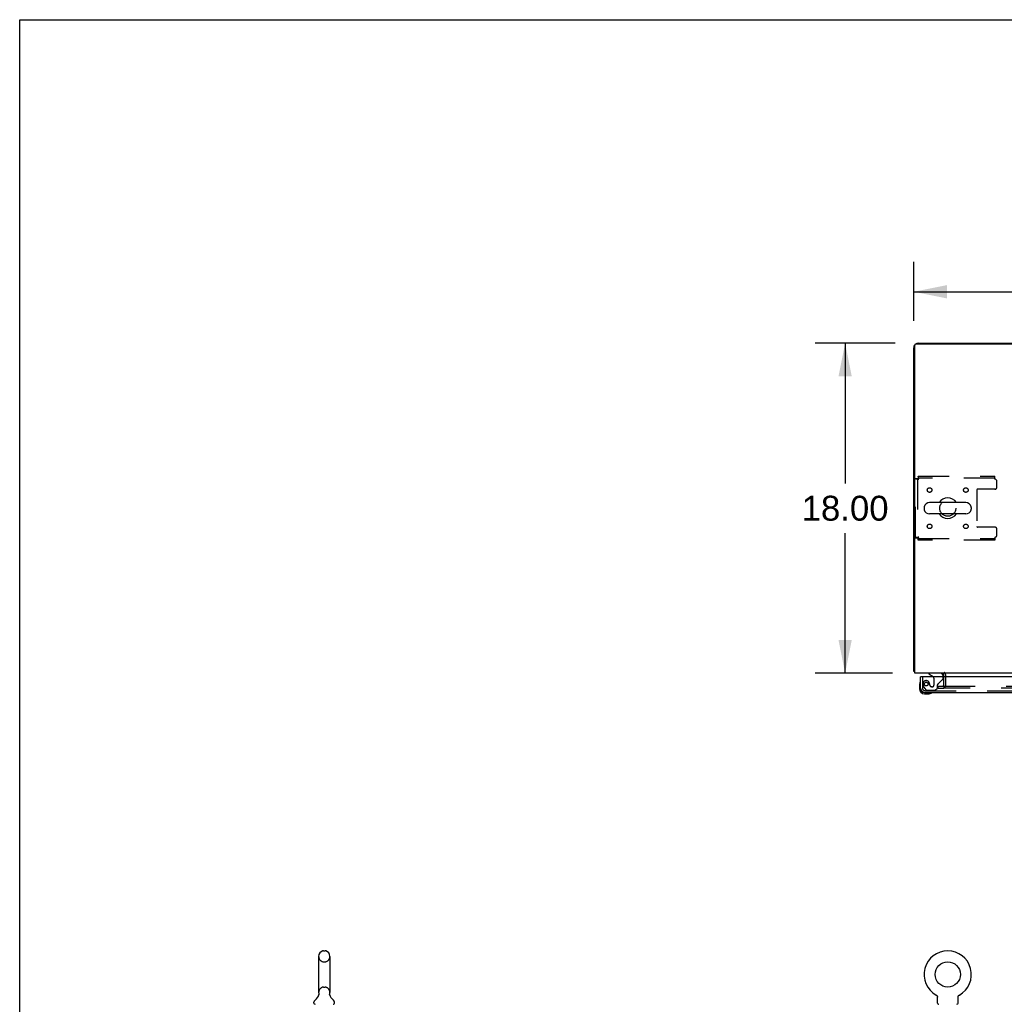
# Model space of a CAD drawing. Header units: inches. Extents: x 0 to 308, y 0 to 199.
# Tile 15 of 139: x 0 to 54, y 145 to 199. Entities that reach past the tile are written whole.
import ezdxf

# ---------------------------------------------------------------- set-up
doc = ezdxf.new("R2010")
doc.units = ezdxf.units.IN
doc.header["$LTSCALE"] = 16.920913
doc.header["$MEASUREMENT"] = 0
doc.linetypes.add('HIDDEN', pattern=[0.2, 0.1, -0.1])
doc.layers.get('0').update_dxf_attribs({"linetype": 'CONTINUOUS'})
for name, color, linetype in [('DEFAULT_2', 8, 'HIDDEN'), ('DIMENSIONS', 7, 'CONTINUOUS'), ('LEFT_OR_SECONDARY_DOOR_ASSEMBLY', 7, 'CONTINUOUS')]:
    doc.layers.add(name, color=color, linetype=linetype)
doc.styles.get("Standard").update_dxf_attribs({"font": 'arial.ttf'})
doc.dimstyles.new('DIMSTYLE_1', dxfattribs={"dimtxt": 1.357292, "dimasz": 1.809723, "dimexe": 0.09, "dimexo": 0.07, "dimgap": 0.0375, "dimtad": 0, "dimtih": 1, "dimtoh": 1, "dimzin": 4, "dimdsep": 46, "dimtxsty": 'Standard', "dimblk": '_FILLED', "dimblk1": '_FILLED', "dimblk2": '_FILLED', "dimcen": 0.09, "dimadec": 3, "dimazin": 1, "dimtfac": 1, "dimtdec": 3, "dimtofl": 0, "dimtmove": 0, "dimatfit": 3, "dimldrblk": '_FILLED', "dimfxl": 0, "dimtolj": 1, "dimtzin": 4, "dimarcsym": 0})

# ---------------------------------------------------------------- blocks, each defined once
blk = doc.blocks.new('_FILLED')
at = {"color": 0, "linetype": 'ByBlock'}
blk.add_solid([(0, 0), (-1, 0.2), (-1, -0.2)], dxfattribs=at)
blk = doc.blocks.new('*D1')
at = {"layer": 'DIMENSIONS', "color": 2, "linetype": 'Continuous'}
for p, q in [((48.763, 182.638), (48.763, 185.858)), ((126.513, 182.638), (126.513, 185.858)), ((48.763, 184.229), (84.588, 184.229)), ((126.513, 184.229), (90.688, 184.229))]:
    blk.add_line(p, q, dxfattribs=at)
at = {"layer": 'DIMENSIONS', "color": 2, "linetype": 'Continuous', "xscale": 1.8097233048, "yscale": 1.8097233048, "zscale": 1.8097233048, "rotation": 180}
blk.add_blockref('_FILLED', (48.763, 184.229), dxfattribs=at)
at = {"layer": 'DIMENSIONS', "color": 2, "linetype": 'Continuous', "xscale": 1.8097233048, "yscale": 1.8097233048, "zscale": 1.8097233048}
blk.add_blockref('_FILLED', (126.513, 184.229), dxfattribs=at)
at = {"layer": 'DIMENSIONS', "color": 2, "linetype": 'Continuous', "insert": (87.638, 184.908), "char_height": 1.3573, "width": 4.74296, "attachment_point": 2, "line_spacing_factor": 0.9}
blk.add_mtext('77.75', dxfattribs=at)
blk = doc.blocks.new('*D2')
at = {"layer": 'DIMENSIONS', "color": 2, "linetype": 'Continuous'}
for p, q in [((47.742, 181.423), (43.391, 181.423)), ((45.02, 181.423), (45.02, 173.78)), ((45.02, 163.423), (45.02, 171.066)), ((47.61, 163.423), (43.391, 163.423))]:
    blk.add_line(p, q, dxfattribs=at)
at = {"layer": 'DIMENSIONS', "color": 2, "linetype": 'Continuous', "xscale": 1.8097233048, "yscale": 1.8097233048, "zscale": 1.8097233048}
for p, rotation in [((45.02, 181.423), 90), ((45.02, 163.423), 270)]:
    blk.add_blockref('_FILLED', p, dxfattribs=dict(at, rotation=rotation))
at = {"layer": 'DIMENSIONS', "color": 2, "linetype": 'Continuous', "insert": (45.02, 173.102), "char_height": 1.3573, "width": 4.74296, "attachment_point": 2, "line_spacing_factor": 0.9}
blk.add_mtext('18.00', dxfattribs=at)

msp = doc.modelspace()

# ---------------------------------------------------------------- linework, layer by layer
at = {"color": 7, "linetype": 'Continuous'}
for p, q in [((0, 0), (0, 199.07)), ((0, 199.07), (307.653, 199.07)), ((48.763, 163.527), (48.763, 181.177)), ((48.815, 163.423), (48.815, 181.319)), ((126.409, 181.371), (48.867, 181.371)), ((49.009, 181.423), (126.266, 181.423)), ((49.329, 172.467), (49.329, 172.379)), ((51.604, 172.729), (49.629, 172.729)), ((51.904, 172.467), (51.904, 172.379)), ((51.604, 172.117), (49.629, 172.117)), ((48.763, 163.527), (48.815, 163.527)), ((126.461, 163.423), (48.815, 163.423)), ((50.409, 163.219), (50.409, 163.281)), ((16.568, 148.279), (16.655, 148.279)), ((16.306, 147.979), (16.306, 146.004)), ((16.918, 147.979), (16.918, 146.004)), ((16.312, 145.861), (16.31, 145.856)), ((16.906, 145.915), (16.907, 145.92)), ((16.906, 145.91), (16.906, 145.915)), ((16.906, 145.905), (16.906, 145.91)), ((16.906, 145.9), (16.906, 145.905)), ((16.906, 145.895), (16.906, 145.9)), ((16.906, 145.89), (16.906, 145.895)), ((16.907, 145.885), (16.906, 145.89)), ((16.907, 145.92), (16.908, 145.925)), ((16.907, 145.88), (16.907, 145.885)), ((16.908, 145.876), (16.907, 145.881)), ((16.908, 145.925), (16.909, 145.93)), ((16.909, 145.871), (16.908, 145.876)), ((16.909, 145.93), (16.91, 145.934)), ((16.91, 145.867), (16.909, 145.871)), ((49.981, 145.872), (49.981, 145.872)), ((49.981, 145.872), (49.986, 145.869)), ((49.983, 145.871), (49.984, 145.87)), ((49.986, 145.869), (49.99, 145.867)), ((49.99, 145.867), (49.994, 145.864)), ((49.994, 145.864), (49.998, 145.861)), ((49.998, 145.861), (50.002, 145.858)), ((50.002, 145.858), (50.006, 145.854)), ((50.006, 145.854), (50.01, 145.851)), ((50.01, 145.851), (50.013, 145.847)), ((50.013, 145.847), (50.017, 145.844)), ((50.017, 145.844), (50.02, 145.84)), ((50.02, 145.84), (50.023, 145.836)), ((50.023, 145.836), (50.027, 145.832)), ((50.026, 145.832), (50.029, 145.828)), ((50.029, 145.828), (50.032, 145.823)), ((50.032, 145.823), (50.035, 145.819)), ((50.035, 145.819), (50.037, 145.815)), ((50.037, 145.815), (50.04, 145.81)), ((50.04, 145.81), (50.042, 145.805)), ((50.042, 145.806), (50.044, 145.801)), ((50.044, 145.801), (50.046, 145.796)), ((50.046, 145.796), (50.047, 145.791)), ((50.047, 145.791), (50.049, 145.786)), ((50.049, 145.786), (50.05, 145.781)), ((50.05, 145.782), (50.051, 145.777)), ((50.051, 145.777), (50.052, 145.772)), ((50.052, 145.772), (50.053, 145.767)), ((50.054, 145.433), (50.054, 145.747)), ((51.179, 145.751), (51.179, 145.756)), ((51.179, 145.747), (51.179, 145.751)), ((51.179, 145.433), (51.179, 145.747)), ((51.18, 145.761), (51.181, 145.767)), ((51.181, 145.772), (51.182, 145.777)), ((51.181, 145.767), (51.181, 145.772)), ((51.182, 145.777), (51.183, 145.782)), ((51.183, 145.781), (51.185, 145.786)), ((51.185, 145.786), (51.186, 145.791)), ((51.186, 145.791), (51.188, 145.796)), ((51.188, 145.796), (51.19, 145.801)), ((51.19, 145.801), (51.192, 145.806)), ((51.192, 145.805), (51.194, 145.81)), ((51.194, 145.81), (51.196, 145.815)), ((51.196, 145.815), (51.199, 145.819)), ((51.199, 145.819), (51.201, 145.823)), ((51.201, 145.823), (51.204, 145.828)), ((51.204, 145.828), (51.207, 145.832)), ((51.207, 145.832), (51.21, 145.836)), ((51.21, 145.836), (51.213, 145.84)), ((51.213, 145.84), (51.217, 145.844)), ((51.216, 145.844), (51.22, 145.847)), ((51.22, 145.847), (51.224, 145.851)), ((51.224, 145.851), (51.227, 145.854)), ((51.227, 145.854), (51.231, 145.858)), ((51.231, 145.858), (51.235, 145.861)), ((51.235, 145.861), (51.239, 145.864)), ((51.239, 145.864), (51.243, 145.867)), ((51.243, 145.867), (51.248, 145.869)), ((51.243, 145.867), (51.245, 145.867)), ((51.248, 145.869), (51.252, 145.872)), ((51.249, 145.87), (51.251, 145.871)), ((51.252, 145.872), (51.252, 145.872)), ((16.049, 145.433), (16.049, 145.472)), ((17.174, 145.433), (17.174, 145.472))]:
    msp.add_line(p, q, dxfattribs=at)
for points in [[(48.815, 163.507), (48.814, 163.507), (48.81, 163.508), (48.806, 163.51), (48.802, 163.51), (48.798, 163.511), (48.794, 163.512), (48.79, 163.513), (48.787, 163.514), (48.783, 163.514), (48.78, 163.515), (48.777, 163.516), (48.775, 163.517), (48.772, 163.518), (48.77, 163.518), (48.768, 163.52), (48.766, 163.521), (48.765, 163.522), (48.764, 163.523), (48.763, 163.524), (48.763, 163.526), (48.763, 163.527)], [(16.314, 145.934), (16.315, 145.93), (16.316, 145.925), (16.316, 145.92), (16.317, 145.915), (16.317, 145.91), (16.318, 145.905), (16.318, 145.9), (16.317, 145.896), (16.317, 145.891), (16.317, 145.886), (16.316, 145.881), (16.315, 145.876), (16.314, 145.871), (16.313, 145.866), (16.312, 145.861)], [(50.053, 145.767), (50.053, 145.762), (50.054, 145.756), (50.054, 145.751), (50.054, 145.747)], [(51.179, 145.751), (51.179, 145.756), (51.18, 145.761)]]:
    msp.add_lwpolyline(points, dxfattribs=at)
msp.add_circle((50.617, 146.992), 0.688, dxfattribs=at)
for centre, radius, start, end in [((49.009, 181.177), 0.246, 141.7355, 180), ((48.867, 181.319), 0.052, 90, 180), ((49.009, 181.177), 0.246, 90, 127.5), ((50.617, 172.423), 0.562, 32.9567, 147.0433), ((49.473, 172.467), 0.144, 164.3697, 180), ((49.629, 172.423), 0.306, 90, 164.3697), ((51.604, 172.423), 0.306, 15.6303, 90), ((51.76, 172.467), 0.144, 0, 15.6303), ((49.473, 172.379), 0.144, 180, 195.6303), ((49.629, 172.423), 0.306, 195.6303, 270), ((50.617, 172.423), 0.562, 212.956, 327.044), ((51.604, 172.423), 0.306, 270, 344.3697), ((51.76, 172.379), 0.144, 344.3697, 360), ((50.266, 163.281), 0.142, 0, 90), ((16.612, 147.979), 0.306, 105.6303, 180), ((16.568, 148.136), 0.144, 90, 105.6303), ((16.655, 148.136), 0.144, 74.3697, 90), ((16.612, 147.979), 0.306, 0, 74.3697), ((50.617, 146.992), 1.288, 299.5053, 240.4947), ((16.193, 145.472), 0.144, 124.6624, 180), ((15.814, 146.021), 0.523, 304.6624, 347.2389), ((16.612, 146.004), 0.306, 180, 193.2053), ((17.41, 146.021), 0.523, 192.7611, 235.3376), ((16.612, 146.004), 0.306, 346.7947, 360), ((17.03, 145.472), 0.144, 360, 55.3376), ((16.118, 145.433), 0.069, 180, 265), ((17.105, 145.433), 0.069, 275, 360), ((50.123, 145.433), 0.069, 180, 265), ((51.11, 145.433), 0.069, 275, 360)]:
    msp.add_arc(centre, radius, start, end, dxfattribs=at)
at = {"layer": 'DEFAULT_2', "color": 8, "linetype": 'HIDDEN'}
for p, q in [((48.867, 170.807), (48.867, 174.039)), ((48.867, 174.039), (48.971, 174.039)), ((48.971, 174.039), (48.971, 170.807)), ((49.001, 174.173), (49.001, 174.069)), ((49.001, 174.173), (53.179, 174.173)), ((53.179, 174.069), (49.001, 174.069)), ((49.034, 174.006), (49.029, 174.043)), ((49.034, 174.006), (49.029, 174.02)), ((53.179, 174.006), (53.179, 174.173)), ((53.304, 173.579), (53.304, 173.881)), ((52.204, 173.424), (52.204, 171.422)), ((53.179, 173.454), (52.234, 173.454)), ((53.179, 171.392), (52.234, 171.392)), ((48.867, 170.807), (48.971, 170.807)), ((49.034, 170.84), (48.997, 170.835)), ((53.179, 170.84), (53.179, 170.673)), ((53.304, 170.965), (53.304, 171.267)), ((49.001, 170.673), (49.001, 170.777)), ((49.001, 170.777), (53.179, 170.777)), ((53.179, 170.673), (49.001, 170.673)), ((50.513, 162.797), (50.513, 163.281)), ((50.409, 162.797), (50.409, 163.219)), ((50.096, 162.611), (50.096, 162.715)), ((50.096, 162.715), (50.401, 162.715)), ((50.096, 162.611), (50.401, 162.611)), ((50.429, 162.715), (85.679, 162.715)), ((85.679, 162.611), (50.429, 162.611)), ((16.568, 147.679), (16.655, 147.679)), ((16.568, 146.304), (16.655, 146.304)), ((49.989, 145.867), (49.99, 145.867))]:
    msp.add_line(p, q, dxfattribs=at)
for points in [[(48.867, 174.039), (48.868, 174.037), (48.871, 174.034), (48.876, 174.032), (48.883, 174.03), (48.892, 174.027), (48.903, 174.025), (48.916, 174.023), (48.93, 174.02), (48.945, 174.018), (48.961, 174.015), (48.979, 174.013), (48.997, 174.011), (49.034, 174.006)], [(48.971, 174.039), (48.971, 174.037), (48.972, 174.034), (48.974, 174.032), (48.977, 174.03), (48.98, 174.027), (48.984, 174.025), (48.989, 174.023), (48.994, 174.02), (49, 174.018), (49.006, 174.015), (49.013, 174.013), (49.02, 174.011), (49.034, 174.006)], [(49.029, 174.043), (49.027, 174.061), (49.024, 174.078), (49.022, 174.095), (49.02, 174.11), (49.017, 174.124), (49.015, 174.137), (49.012, 174.147), (49.01, 174.156), (49.008, 174.164), (49.005, 174.169), (49.003, 174.172), (49.001, 174.173)], [(49.029, 174.02), (49.027, 174.027), (49.024, 174.033), (49.022, 174.04), (49.02, 174.045), (49.017, 174.051), (49.015, 174.055), (49.012, 174.059), (49.01, 174.063), (49.008, 174.065), (49.005, 174.067), (49.003, 174.069), (49.001, 174.069)], [(48.997, 170.835), (48.979, 170.833), (48.961, 170.831), (48.945, 170.828), (48.93, 170.826), (48.916, 170.824), (48.903, 170.821), (48.892, 170.819), (48.883, 170.816), (48.876, 170.814), (48.871, 170.812), (48.868, 170.809), (48.867, 170.807)], [(49.034, 170.84), (49.027, 170.838), (49.02, 170.835), (49.013, 170.833), (49.006, 170.831), (49, 170.828), (48.994, 170.826), (48.989, 170.824), (48.984, 170.821), (48.98, 170.819), (48.977, 170.816), (48.974, 170.814), (48.972, 170.812), (48.971, 170.809), (48.971, 170.807)], [(49.001, 170.673), (49.003, 170.674), (49.005, 170.677), (49.008, 170.682), (49.01, 170.69), (49.012, 170.699), (49.015, 170.709), (49.017, 170.722), (49.02, 170.736), (49.022, 170.751), (49.024, 170.768), (49.027, 170.785), (49.029, 170.803), (49.034, 170.84)], [(49.001, 170.777), (49.003, 170.777), (49.005, 170.779), (49.008, 170.781), (49.01, 170.783), (49.012, 170.787), (49.015, 170.791), (49.017, 170.795), (49.02, 170.801), (49.022, 170.807), (49.024, 170.813), (49.027, 170.819), (49.029, 170.826), (49.034, 170.84)]]:
    msp.add_lwpolyline(points, dxfattribs=at)
for centre, radius in [((49.627, 173.413), 0.125), ((51.606, 173.413), 0.125), ((50.617, 172.423), 0.438), ((49.627, 171.433), 0.125), ((51.606, 171.433), 0.125)]:
    msp.add_circle(centre, radius, dxfattribs=at)
for centre, radius, start, end in [((53.179, 173.881), 0.125, 0, 90), ((53.179, 173.579), 0.125, 270, 360), ((52.234, 173.424), 0.03, 90, 180), ((52.234, 171.422), 0.03, 180, 270), ((53.179, 171.267), 0.125, 0, 90), ((53.179, 170.965), 0.125, 270, 360), ((50.266, 163.281), 0.246, 0, 49.0345), ((50.326, 162.797), 0.186, 270, 360), ((50.326, 162.797), 0.0823, 270, 360), ((16.612, 147.979), 0.306, 180, 254.3697), ((16.612, 147.979), 0.306, 285.6303, 360), ((16.568, 147.823), 0.144, 254.3697, 270), ((16.655, 147.823), 0.144, 270, 285.6303), ((16.612, 146.004), 0.306, 105.6303, 180), ((16.568, 146.161), 0.144, 90, 105.6303), ((16.655, 146.161), 0.144, 74.3697, 90), ((16.612, 146.004), 0.306, 0, 74.3697), ((16.118, 145.433), 0.069, 265, 270), ((17.105, 145.433), 0.069, 270, 275), ((50.123, 145.433), 0.069, 265, 270), ((51.11, 145.433), 0.069, 270, 275)]:
    msp.add_arc(centre, radius, start, end, dxfattribs=at)
at = {"layer": 'LEFT_OR_SECONDARY_DOOR_ASSEMBLY', "color": 7, "linetype": 'Continuous'}
for p, q in [((49.58, 163.423), (49.58, 163.384)), ((49.58, 163.384), (49.818, 163.246)), ((50.367, 163.219), (50.367, 163.266)), ((49.078, 162.824), (49.078, 162.568)), ((49.2, 163.219), (49.138, 163.219)), ((49.138, 162.612), (49.138, 162.568)), ((49.341, 162.365), (49.384, 162.365)), ((49.341, 162.305), (49.597, 162.305))]:
    msp.add_line(p, q, dxfattribs=at)
at = {"layer": 'LEFT_OR_SECONDARY_DOOR_ASSEMBLY', "color": 3, "linetype": 'Continuous'}
for p, q in [((49.138, 162.612), (49.138, 163.219)), ((86.013, 163.219), (49.2, 163.219)), ((49.384, 162.365), (85.829, 162.365))]:
    msp.add_line(p, q, dxfattribs=at)
at = {"layer": 'LEFT_OR_SECONDARY_DOOR_ASSEMBLY', "color": 8, "linetype": 'HIDDEN'}
for p, q in [((49.242, 163.219), (49.242, 162.612)), ((49.868, 163.159), (49.868, 162.78)), ((50.06, 162.616), (50.06, 162.795)), ((50.118, 162.854), (50.337, 163.073)), ((50.367, 163.143), (50.367, 163.219)), ((49.316, 162.668), (49.418, 162.524)), ((49.384, 162.469), (85.829, 162.469)), ((49.482, 162.49), (49.934, 162.49)), ((49.77, 162.682), (49.737, 162.682)), ((49.934, 162.49), (50.06, 162.616))]:
    msp.add_line(p, q, dxfattribs=at)
msp.add_circle((49.442, 162.832), 0.101, dxfattribs=at)
at = {"layer": 'LEFT_OR_SECONDARY_DOOR_ASSEMBLY', "color": 7, "linetype": 'Continuous'}
for centre, radius, start, end in [((50.21, 163.266), 0.157, 0, 90), ((49.328, 162.824), 0.25, 149.1101, 180), ((49.126, 162.945), 0.015, 96.3796, 149.1101), ((49.123, 162.945), 0.015, 0, 83.6204), ((49.768, 163.159), 0.1, 36.5468, 59.908), ((49.341, 162.568), 0.263, 180, 270), ((49.341, 162.568), 0.203, 180, 270), ((49.597, 162.555), 0.25, 270, 300.8899), ((49.718, 162.35), 0.015, 6.3796, 90), ((49.718, 162.353), 0.015, 300.8899, 353.6204)]:
    msp.add_arc(centre, radius, start, end, dxfattribs=at)
at = {"layer": 'LEFT_OR_SECONDARY_DOOR_ASSEMBLY', "color": 8, "linetype": 'HIDDEN'}
for centre, radius, start, end in [((49.442, 162.832), 0.187, 17.8482, 196.8439), ((49.632, 162.89), 0.386, 196.8439, 215.1), ((49.246, 162.769), 0.393, 1.6599, 17.9298), ((49.737, 162.78), 0.098, 180, 270), ((49.77, 162.78), 0.098, 270, 360), ((49.768, 163.159), 0.1, 0, 36.5468), ((50.099, 162.795), 0.039, 111.6096, 180), ((50.047, 162.924), 0.1, 291.6096, 315), ((50.267, 163.143), 0.1, 315, 360), ((49.384, 162.612), 0.142, 180, 270), ((49.482, 162.569), 0.079, 215.1, 270)]:
    msp.add_arc(centre, radius, start, end, dxfattribs=at)
at = {"layer": 'LEFT_OR_SECONDARY_DOOR_ASSEMBLY', "color": 3, "linetype": 'Continuous'}
msp.add_arc((49.384, 162.612), 0.246, 180, 270, dxfattribs=at)

# ---------------------------------------------------------------- dimensions: what is measured, and where the dimension line sits
at = {"layer": 'DIMENSIONS', "color": 2, "linetype": 'Continuous'}
for base, p1, p2, angle, picture, middle in [((48.763, 184.229), (126.513, 185.928), (48.763, 185.928), 180, '*D1', (87.642, 184.212)), ((45.02, 163.423), (47.812, 181.423), (47.68, 163.423), 270, '*D2', (45.078, 172.415))]:
    dim = msp.add_linear_dim(base=base, p1=p1, p2=p2, angle=angle, dimstyle='DIMSTYLE_1', dxfattribs=at)
    dim.commit()
    dim.dimension.update_dxf_attribs({"geometry": picture, "text_midpoint": middle, "dimtype": 160})

doc.saveas('drawing.dxf')
